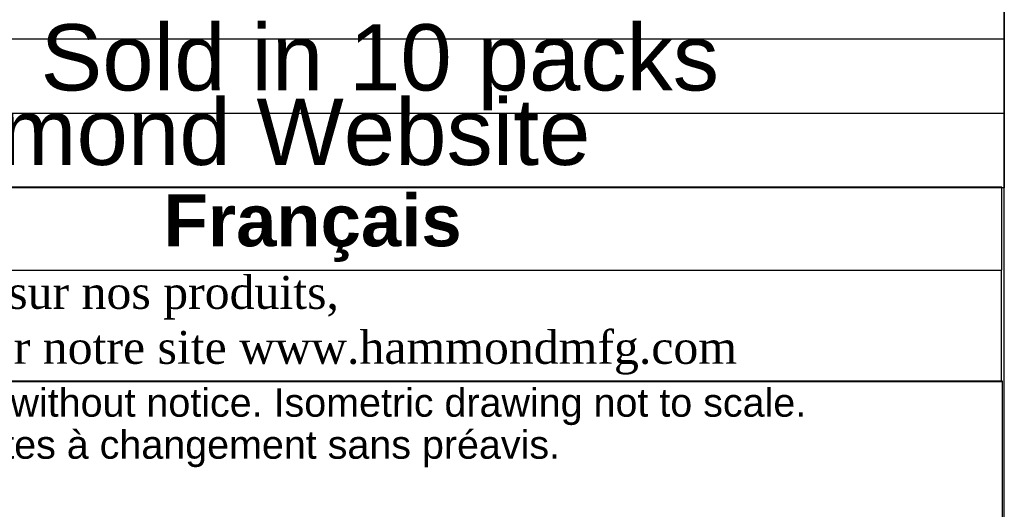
# Model space of a CAD drawing. Header units: inches. Extents: x 0.1 to 84.9, y 0.1 to 49.9.
# Tile 9 of 11: x 73 to 84.9, y 6.6 to 12.5. Entities that reach past the tile are written whole.
import ezdxf
from ezdxf.enums import TextEntityAlignment as Align

# ---------------------------------------------------------------- set-up
doc = ezdxf.new("R2010")
doc.units = ezdxf.units.IN
doc.header["$MEASUREMENT"] = 0
doc.layers.add('Default', color=7, linetype='Continuous')
doc.styles.add('SEACAD_Arial', font='arial.ttf')

# ---------------------------------------------------------------- blocks, each defined once
blk = doc.blocks.new('SE')
at = {"color": 7, "linetype": 'Continuous'}
for p, q in [((67.725, 12.315), (84.899, 12.315)), ((67.725, 11.415), (84.899, 11.415))]:
    blk.add_line(p, q, dxfattribs=at)
blk.add_lwpolyline([(67.725, 10.515), (67.725, 14.593), (84.899, 14.593), (84.899, 10.515), (67.725, 10.515)], dxfattribs=at)
at = {"color": 7, "linetype": 'Continuous', "style": 'SEACAD_Arial'}
for s, p in [(' Hardware Sold in 10 packs', (67.788, 12.491)), (' See Hammond Website', (67.788, 11.591))]:
    blk.add_text(s, height=0.8, dxfattribs=at).set_placement(p, align=Align.TOP_LEFT)
blk = doc.blocks.new('Block13')
at = {"layer": 'Default', "color": 7, "linetype": 'Continuous'}
for p, q in [((0, 1.6479), (3.5155, 1.6479)), ((3.5155, 1.6479), (3.5155, 0))]:
    blk.add_line(p, q, dxfattribs=at)
at = {"layer": 'Default', "char_height": 0.07, "attachment_point": 1}
for s, insert, width in [('{\\fArial|b0||i0||c0|p34;\\C7;\\W1.;\\T1.;Data subject to change without notice. Isometric drawing not to scale.}', (0.0298, 1.6292), 3.486391), ('{\\fArial|b0||i0||c0|p34;\\C7;\\W1.;\\T1.;Les données sont sujettes à changement sans préavis.}', (0.0334, 1.525), 3.235631)]:
    blk.add_mtext(s, dxfattribs=dict(at, insert=insert, width=width))
blk = doc.blocks.new('Block11')
at = {"layer": 'Default', "color": 7}
blk.add_blockref('Block13', (0, 0), dxfattribs=at)
blk = doc.blocks.new('Block10')
at = {"layer": 'Default', "color": 7}
blk.add_blockref('Block11', (0, 0), dxfattribs=at)
blk = doc.blocks.new('Block2')
at = {"layer": 'Default', "color": 7, "xscale": 15, "yscale": 15, "zscale": 15}
blk.add_blockref('Block10', (-52.744, 0), dxfattribs=at)
blk = doc.blocks.new('Block222')
at = {"layer": 'Default', "color": 7}
blk.add_blockref('Block2', (106.578, -49.503), dxfattribs=at)

msp = doc.modelspace()

# ---------------------------------------------------------------- linework, layer by layer
at = {"layer": 'Default', "color": 7, "linetype": 'Continuous'}
msp.add_line((84.901, 0.097), (84.901, 49.892), dxfattribs=at)
for points in [[(67.736, 10.521), (67.736, 9.518), (84.873, 9.518), (84.873, 10.521), (67.736, 10.521)], [(67.737, 9.517), (67.737, 8.176), (84.866, 8.176), (84.866, 9.517), (67.737, 9.517)]]:
    msp.add_lwpolyline(points, dxfattribs=at)

# ---------------------------------------------------------------- block references
msp.add_blockref('SE', (0, 0))
at = {"layer": 'Default', "color": 7, "xscale": 0.325, "yscale": 0.325, "zscale": 0.325}
msp.add_blockref('Block222', (50.24, 16.237), dxfattribs=at)

# ---------------------------------------------------------------- texts
at = {"layer": 'Default'}
for s, insert, char_height, width, attachment_point in [('{\\fArial|b1||i0||c0|p34;\\C7;\\W1.;  }{\\fArial|b1||i0||c0|p34;\\C7;\\W1.;Français                                                         }', (76.298, 10.027), 0.626875, 17.30818, 5), ('{\\fTimes New Roman|b0||i0||c0|p34;\\C7;\\W1.; Pour tous les détails sur nos produits, \\P}{\\fTimes New Roman|b0||i0||c0|p34;\\C7;\\W1.; svp veuillez consulter notre site www.hammondmfg.com                      }', (67.73, 8.854), 0.3985, 17.30113, 4)]:
    msp.add_mtext(s, dxfattribs=dict(at, insert=insert, char_height=char_height, width=width, attachment_point=attachment_point))

doc.saveas('drawing.dxf')
